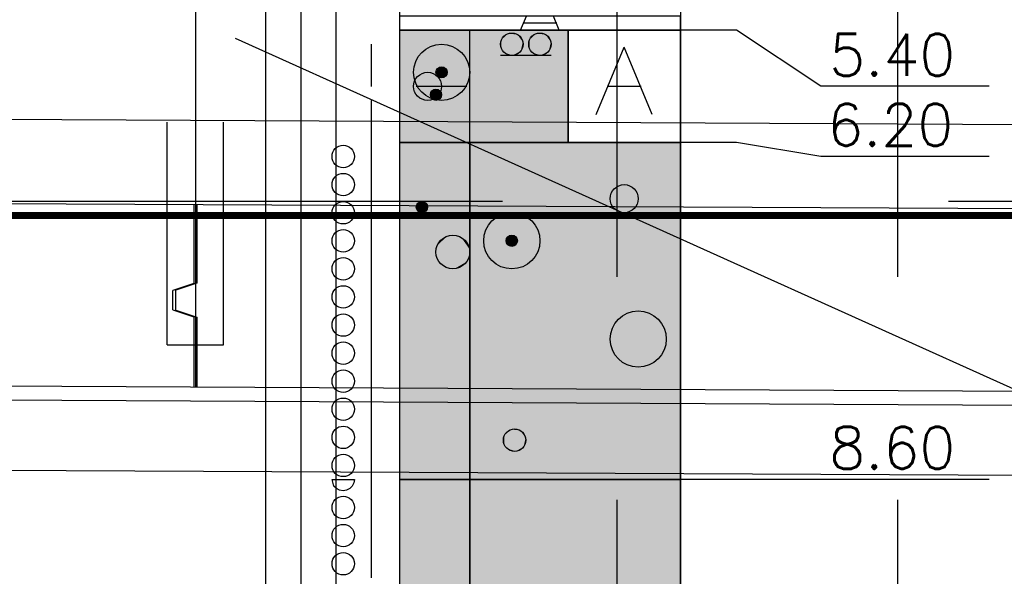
# Model space of a CAD drawing. Header units: metres. Extents: x 3458045 to 3462392, y 5482308 to 5484762.
# Tile 219 of 256: x 3460079.31 to 3460086.32, y 5483997.42 to 5484001.38. Entities that reach past the tile are written whole.
import ezdxf

# ---------------------------------------------------------------- set-up
doc = ezdxf.new("R2010")
doc.units = ezdxf.units.M
for name, pattern in [('AUSGEZOGEN', [2, 1, 1]), ('VERDECKT', [9.525, 6.35, -3.175]), ('VERDECKT2', [4.7625, 3.175, -1.5875])]:
    doc.linetypes.add(name, pattern=pattern)
for name, color, linetype in [('BAUER_BK 2014', 1, 'CONTINUOUS'), ('SP_BAUGRUBE-ANKER', 211, 'AUSGEZOGEN'), ('SP_BAUGRUBE-UWB-Sohle', 1, 'AUSGEZOGEN'), ('SP_BAUGRUBE-VERBAU', 210, 'AUSGEZOGEN'), ('SP_FUGENBÄNDER', 2, 'AUSGEZOGEN'), ('SP_GRADIENTE', 3, 'CONTINUOUS'), ('SP_HW10', 170, 'VERDECKT'), ('SP_Trogwand_L7+8', 2, 'CONTINUOUS'), ('SP_Tunnelsohle_L7+8-Schnitt', 2, 'CONTINUOUS'), ('SP_Tunnelsohle_Sauberkeitsschicht', 1, 'CONTINUOUS'), ('SP_Verbau', 212, 'CONTINUOUS')]:
    doc.layers.add(name, color=color, linetype=linetype)
doc.layers.add('SP_Höhenplan-Beschriftung-Linien', color=2, linetype='CONTINUOUS', lineweight=25)
doc.styles.add('ROMANS', font='ROMANS')
doc.linetypes.add('ZICKZACK', pattern='A,0.00254,-5.08,[131,ltypeshp.shx,S=5.08,R=0,X=-5.08,Y=0],-10.16,[131,ltypeshp.shx,S=5.08,R=180,X=5.08,Y=0],-5.08', length=20.32254)

# ---------------------------------------------------------------- blocks, each defined once
blk = doc.blocks.new('A$C288940E1')
at = {"layer": 'SP_Verbau'}
blk.add_line((0, 0), (-10.4038, -4.6916), dxfattribs=at)

msp = doc.modelspace()

# ---------------------------------------------------------------- linework, layer by layer
at = {"layer": 'BAUER_BK 2014', "color": 7, "linetype": 'Continuous'}
for points in [[(3460082.011, 5484006.7071), (3460082.011, 5483976.7071)], [(3460084.011, 5484006.7071), (3460084.011, 5483976.7071)], [(3460084.011, 5484001.3071), (3460084.011, 5484001.4071), (3460082.011, 5484001.4071), (3460082.011, 5484001.3071), (3460084.011, 5484001.3071)], [(3460084.011, 5484001.3071), (3460084.011, 5484001.4071), (3460082.011, 5484001.4071), (3460082.011, 5484001.3071), (3460084.011, 5484001.3071)], [(3460082.873, 5484001.3071), (3460082.915, 5484001.4071)], [(3460083.149, 5484001.3071), (3460083.107, 5484001.4071)], [(3460083.131, 5484001.3571), (3460082.891, 5484001.3571)], [(3460083.211, 5484000.5071), (3460083.211, 5484001.3071), (3460082.011, 5484001.3071), (3460082.011, 5484000.5071), (3460083.211, 5484000.5071)], [(3460082.011, 5484001.3071), (3460084.011, 5484001.3071)], [(3460084.011, 5484000.5071), (3460084.011, 5484001.3071), (3460083.211, 5484001.3071), (3460083.211, 5484000.5071), (3460084.011, 5484000.5071)], [(3460086.2097, 5484000.9079), (3460085.011, 5484000.9079), (3460084.411, 5484001.3071), (3460084.011, 5484001.3071)], [(3460081.811, 5484000.9071), (3460081.811, 5484001.2071)], [(3460083.091, 5484001.1271), (3460082.731, 5484001.1271)], [(3460083.411, 5484000.7071), (3460083.611, 5484001.1871)], [(3460083.811, 5484000.7071), (3460083.611, 5484001.1871)], [(3460082.491, 5484000.9071), (3460082.131, 5484000.9071)], [(3460083.731, 5484000.9071), (3460083.491, 5484000.9071)], [(3460081.811, 5484000.5071), (3460081.811, 5484000.8071)], [(3460081.811, 5484000.1071), (3460081.811, 5484000.5071)], [(3460084.011, 5483998.1071), (3460084.011, 5484000.5071), (3460082.011, 5484000.5071), (3460082.011, 5483998.1071), (3460084.011, 5483998.1071)], [(3460082.011, 5484000.5071), (3460084.011, 5484000.5071)], [(3460086.2097, 5484000.4087), (3460085.011, 5484000.4087), (3460084.411, 5484000.5071), (3460084.011, 5484000.5071)], [(3460081.811, 5483999.7071), (3460081.811, 5484000.1071)], [(3460081.811, 5483999.3071), (3460081.811, 5483999.7071)], [(3460081.811, 5483998.9071), (3460081.811, 5483999.3071)], [(3460081.811, 5483998.5071), (3460081.811, 5483998.9071)], [(3460081.811, 5483998.1071), (3460081.811, 5483998.5071)], [(3460081.531, 5483998.1071), (3460081.531, 5483998.1071), (3460081.691, 5483998.1071), (3460081.691, 5483998.1071), (3460081.687, 5483998.0823), (3460081.675, 5483998.0601), (3460081.657, 5483998.0423), (3460081.635, 5483998.0311), (3460081.611, 5483998.0271), (3460081.585, 5483998.0311), (3460081.563, 5483998.0423), (3460081.545, 5483998.0601), (3460081.531, 5483998.1071)], [(3460081.811, 5483997.8071), (3460081.811, 5483998.1071)], [(3460084.011, 5483995.4071), (3460084.011, 5483998.1071), (3460082.011, 5483998.1071), (3460082.011, 5483995.4071), (3460084.011, 5483995.4071)], [(3460082.011, 5483998.1071), (3460084.011, 5483998.1071)], [(3460086.2097, 5483998.1071), (3460085.011, 5483998.1071), (3460084.411, 5483998.1071), (3460084.011, 5483998.1071)], [(3460081.811, 5483997.4071), (3460081.811, 5483997.8071)]]:
    msp.add_lwpolyline(points, dxfattribs=at)
at = {"layer": 'BAUER_BK 2014', "color": 62, "linetype": 'Continuous'}
msp.add_lwpolyline([(3460083.211, 5484000.5071), (3460083.211, 5484001.3071), (3460082.011, 5484001.3071), (3460082.011, 5484000.5071), (3460083.211, 5484000.5071)], dxfattribs=at)
at = {"layer": 'BAUER_BK 2014', "color": 206, "linetype": 'Continuous'}
msp.add_lwpolyline([(3460082.511, 5484000.5071), (3460082.511, 5484001.3071), (3460082.011, 5484001.3071), (3460082.011, 5484000.5071), (3460082.511, 5484000.5071)], dxfattribs=at)
at = {"layer": 'BAUER_BK 2014', "color": 30, "linetype": 'Continuous'}
for points in [[(3460082.511, 5483998.1071), (3460082.511, 5484000.5071), (3460082.011, 5484000.5071), (3460082.011, 5483998.1071), (3460082.511, 5483998.1071)], [(3460084.011, 5483995.4071), (3460084.011, 5483998.1071), (3460082.511, 5483998.1071), (3460082.511, 5483995.4071), (3460084.011, 5483995.4071)]]:
    msp.add_lwpolyline(points, dxfattribs=at)
at = {"layer": 'BAUER_BK 2014', "color": 50, "linetype": 'Continuous'}
for points in [[(3460084.011, 5483998.1071), (3460084.011, 5484000.5071), (3460082.511, 5484000.5071), (3460082.511, 5483998.1071), (3460084.011, 5483998.1071)], [(3460082.511, 5483995.4071), (3460082.511, 5483998.1071), (3460082.011, 5483998.1071), (3460082.011, 5483995.4071), (3460082.511, 5483995.4071)]]:
    msp.add_lwpolyline(points, dxfattribs=at)
at = {"layer": 'BAUER_BK 2014', "color": 7, "linetype": 'Continuous'}
for centre, radius in [((3460082.811, 5484001.2071), 0.08), ((3460083.011, 5484001.2071), 0.08), ((3460082.311, 5484001.0071), 0.2), ((3460082.311, 5484001.0071), 0.2), ((3460082.211, 5484000.9071), 0.1), ((3460082.311, 5484001.0071), 0.04), ((3460082.271, 5484000.8471), 0.04), ((3460081.611, 5484000.4071), 0.08), ((3460081.611, 5484000.2071), 0.08), ((3460083.611, 5484000.1071), 0.1), ((3460081.611, 5484000.0071), 0.08), ((3460082.171, 5484000.0471), 0.04), ((3460082.811, 5483999.8071), 0.2), ((3460081.611, 5483999.8071), 0.08), ((3460082.391, 5483999.7271), 0.12), ((3460082.811, 5483999.8071), 0.04), ((3460081.611, 5483999.6071), 0.08), ((3460081.611, 5483999.4071), 0.08), ((3460083.711, 5483999.1071), 0.2), ((3460081.611, 5483999.2071), 0.08), ((3460081.611, 5483999.0071), 0.08), ((3460081.611, 5483998.8071), 0.08), ((3460081.611, 5483998.6071), 0.08), ((3460081.611, 5483998.4071), 0.08), ((3460082.831, 5483998.3871), 0.08), ((3460081.611, 5483998.2071), 0.08), ((3460081.611, 5483997.9071), 0.08), ((3460081.611, 5483997.7071), 0.08), ((3460081.611, 5483997.5071), 0.08)]:
    msp.add_circle(centre, radius, dxfattribs=at)
at = {"layer": 'BAUER_BK 2014', "color": 62, "linetype": 'Continuous'}
msp.add_solid([(3460083.211, 5484000.5071), (3460083.211, 5484001.3071), (3460082.011, 5484000.5071), (3460082.011, 5484001.3071)], dxfattribs=at)
at = {"layer": 'BAUER_BK 2014', "color": 206, "linetype": 'Continuous'}
msp.add_solid([(3460082.511, 5484000.5071), (3460082.511, 5484001.3071), (3460082.011, 5484000.5071), (3460082.011, 5484001.3071)], dxfattribs=at)
at = {"layer": 'BAUER_BK 2014', "color": 7, "linetype": 'Continuous'}
for points in [[(3460082.737, 5484001.2397), (3460082.757, 5484001.2665), (3460082.785, 5484001.2831)], [(3460082.737, 5484001.2397), (3460082.785, 5484001.2831), (3460082.851, 5484001.2763)], [(3460082.757, 5484001.1477), (3460082.737, 5484001.2397), (3460082.851, 5484001.2763)], [(3460082.737, 5484001.2397), (3460082.745, 5484001.2541), (3460082.757, 5484001.2665)], [(3460082.757, 5484001.2665), (3460082.771, 5484001.2763), (3460082.785, 5484001.2831)], [(3460082.851, 5484001.2763), (3460082.875, 5484001.1601), (3460082.757, 5484001.1477)], [(3460082.785, 5484001.2831), (3460082.803, 5484001.2867), (3460082.819, 5484001.2867)], [(3460082.785, 5484001.2831), (3460082.819, 5484001.2867), (3460082.851, 5484001.2763)], [(3460082.819, 5484001.2867), (3460082.835, 5484001.2831), (3460082.851, 5484001.2763)], [(3460082.851, 5484001.2763), (3460082.865, 5484001.2665), (3460082.875, 5484001.2541)], [(3460082.851, 5484001.2763), (3460082.875, 5484001.2541), (3460082.889, 5484001.2237)], [(3460082.851, 5484001.2763), (3460082.889, 5484001.2237), (3460082.875, 5484001.1601)], [(3460082.937, 5484001.2397), (3460082.957, 5484001.2665), (3460082.985, 5484001.2831)], [(3460082.937, 5484001.2397), (3460082.985, 5484001.2831), (3460083.051, 5484001.2763)], [(3460082.957, 5484001.1477), (3460082.937, 5484001.2397), (3460083.051, 5484001.2763)], [(3460082.937, 5484001.2397), (3460082.945, 5484001.2541), (3460082.957, 5484001.2665)], [(3460082.957, 5484001.2665), (3460082.971, 5484001.2763), (3460082.985, 5484001.2831)], [(3460083.051, 5484001.2763), (3460083.075, 5484001.1601), (3460082.957, 5484001.1477)], [(3460082.985, 5484001.2831), (3460083.003, 5484001.2867), (3460083.019, 5484001.2867)], [(3460082.985, 5484001.2831), (3460083.019, 5484001.2867), (3460083.051, 5484001.2763)], [(3460083.019, 5484001.2867), (3460083.035, 5484001.2831), (3460083.051, 5484001.2763)], [(3460083.051, 5484001.2763), (3460083.065, 5484001.2665), (3460083.075, 5484001.2541)], [(3460083.051, 5484001.2763), (3460083.075, 5484001.2541), (3460083.089, 5484001.2237)], [(3460083.051, 5484001.2763), (3460083.089, 5484001.2237), (3460083.075, 5484001.1601)], [(3460082.731, 5484001.2071), (3460082.733, 5484001.2237), (3460082.737, 5484001.2397)], [(3460082.737, 5484001.1745), (3460082.731, 5484001.2071), (3460082.737, 5484001.2397)], [(3460082.757, 5484001.1477), (3460082.737, 5484001.1745), (3460082.737, 5484001.2397)], [(3460082.875, 5484001.2541), (3460082.883, 5484001.2397), (3460082.889, 5484001.2237)], [(3460082.889, 5484001.2237), (3460082.889, 5484001.1905), (3460082.875, 5484001.1601)], [(3460082.889, 5484001.2237), (3460082.891, 5484001.2071), (3460082.889, 5484001.1905)], [(3460082.931, 5484001.2071), (3460082.933, 5484001.2237), (3460082.937, 5484001.2397)], [(3460082.937, 5484001.1745), (3460082.931, 5484001.2071), (3460082.937, 5484001.2397)], [(3460082.957, 5484001.1477), (3460082.937, 5484001.1745), (3460082.937, 5484001.2397)], [(3460083.075, 5484001.2541), (3460083.083, 5484001.2397), (3460083.089, 5484001.2237)], [(3460083.089, 5484001.2237), (3460083.089, 5484001.1905), (3460083.075, 5484001.1601)], [(3460083.089, 5484001.2237), (3460083.091, 5484001.2071), (3460083.089, 5484001.1905)], [(3460082.757, 5484001.1477), (3460082.745, 5484001.1601), (3460082.737, 5484001.1745)], [(3460082.875, 5484001.1601), (3460082.819, 5484001.1275), (3460082.757, 5484001.1477)], [(3460082.785, 5484001.1311), (3460082.771, 5484001.1379), (3460082.757, 5484001.1477)], [(3460082.819, 5484001.1275), (3460082.785, 5484001.1311), (3460082.757, 5484001.1477)], [(3460082.819, 5484001.1275), (3460082.803, 5484001.1275), (3460082.785, 5484001.1311)], [(3460082.875, 5484001.1601), (3460082.851, 5484001.1379), (3460082.819, 5484001.1275)], [(3460082.851, 5484001.1379), (3460082.835, 5484001.1311), (3460082.819, 5484001.1275)], [(3460082.875, 5484001.1601), (3460082.865, 5484001.1477), (3460082.851, 5484001.1379)], [(3460082.889, 5484001.1905), (3460082.883, 5484001.1745), (3460082.875, 5484001.1601)], [(3460082.957, 5484001.1477), (3460082.945, 5484001.1601), (3460082.937, 5484001.1745)], [(3460083.075, 5484001.1601), (3460083.019, 5484001.1275), (3460082.957, 5484001.1477)], [(3460082.985, 5484001.1311), (3460082.971, 5484001.1379), (3460082.957, 5484001.1477)], [(3460083.019, 5484001.1275), (3460082.985, 5484001.1311), (3460082.957, 5484001.1477)], [(3460083.019, 5484001.1275), (3460083.003, 5484001.1275), (3460082.985, 5484001.1311)], [(3460083.075, 5484001.1601), (3460083.051, 5484001.1379), (3460083.019, 5484001.1275)], [(3460083.051, 5484001.1379), (3460083.035, 5484001.1311), (3460083.019, 5484001.1275)], [(3460083.075, 5484001.1601), (3460083.065, 5484001.1477), (3460083.051, 5484001.1379)], [(3460083.089, 5484001.1905), (3460083.083, 5484001.1745), (3460083.075, 5484001.1601)], [(3460082.271, 5484001.0071), (3460082.271, 5484001.0155), (3460082.273, 5484001.0233)], [(3460082.273, 5484000.9909), (3460082.271, 5484001.0071), (3460082.273, 5484001.0233)], [(3460082.273, 5484001.0233), (3460082.283, 5484001.0369), (3460082.299, 5484001.0451)], [(3460082.273, 5484001.0233), (3460082.299, 5484001.0451), (3460082.331, 5484001.0417)], [(3460082.283, 5484000.9773), (3460082.273, 5484001.0233), (3460082.331, 5484001.0417)], [(3460082.273, 5484001.0233), (3460082.279, 5484001.0307), (3460082.283, 5484001.0369)], [(3460082.283, 5484000.9773), (3460082.273, 5484000.9909), (3460082.273, 5484001.0233)], [(3460082.283, 5484000.9773), (3460082.279, 5484000.9835), (3460082.273, 5484000.9909)], [(3460082.283, 5484001.0369), (3460082.291, 5484001.0417), (3460082.299, 5484001.0451)], [(3460082.331, 5484001.0417), (3460082.343, 5484000.9835), (3460082.283, 5484000.9773)], [(3460082.299, 5484001.0451), (3460082.307, 5484001.0469), (3460082.315, 5484001.0469)], [(3460082.299, 5484001.0451), (3460082.315, 5484001.0469), (3460082.331, 5484001.0417)], [(3460082.315, 5484001.0469), (3460082.323, 5484001.0451), (3460082.331, 5484001.0417)], [(3460082.331, 5484001.0417), (3460082.337, 5484001.0369), (3460082.343, 5484001.0307)], [(3460082.331, 5484001.0417), (3460082.343, 5484001.0307), (3460082.349, 5484001.0155)], [(3460082.331, 5484001.0417), (3460082.349, 5484001.0155), (3460082.343, 5484000.9835)], [(3460082.343, 5484001.0307), (3460082.347, 5484001.0233), (3460082.349, 5484001.0155)], [(3460082.349, 5484001.0155), (3460082.349, 5484000.9987), (3460082.343, 5484000.9835)], [(3460082.349, 5484000.9987), (3460082.347, 5484000.9909), (3460082.343, 5484000.9835)], [(3460082.349, 5484001.0155), (3460082.351, 5484001.0071), (3460082.349, 5484000.9987)], [(3460082.343, 5484000.9835), (3460082.315, 5484000.9673), (3460082.283, 5484000.9773)], [(3460082.299, 5484000.9691), (3460082.291, 5484000.9725), (3460082.283, 5484000.9773)], [(3460082.315, 5484000.9673), (3460082.299, 5484000.9691), (3460082.283, 5484000.9773)], [(3460082.315, 5484000.9673), (3460082.307, 5484000.9673), (3460082.299, 5484000.9691)], [(3460082.343, 5484000.9835), (3460082.331, 5484000.9725), (3460082.315, 5484000.9673)], [(3460082.331, 5484000.9725), (3460082.323, 5484000.9691), (3460082.315, 5484000.9673)], [(3460082.343, 5484000.9835), (3460082.337, 5484000.9773), (3460082.331, 5484000.9725)], [(3460082.231, 5484000.8471), (3460082.231, 5484000.8555), (3460082.233, 5484000.8633)], [(3460082.233, 5484000.8309), (3460082.231, 5484000.8471), (3460082.233, 5484000.8633)], [(3460082.233, 5484000.8633), (3460082.243, 5484000.8769), (3460082.259, 5484000.8851)], [(3460082.233, 5484000.8633), (3460082.259, 5484000.8851), (3460082.291, 5484000.8817)], [(3460082.243, 5484000.8173), (3460082.233, 5484000.8633), (3460082.291, 5484000.8817)], [(3460082.233, 5484000.8633), (3460082.239, 5484000.8707), (3460082.243, 5484000.8769)], [(3460082.243, 5484000.8173), (3460082.233, 5484000.8309), (3460082.233, 5484000.8633)], [(3460082.243, 5484000.8769), (3460082.251, 5484000.8817), (3460082.259, 5484000.8851)], [(3460082.291, 5484000.8817), (3460082.303, 5484000.8235), (3460082.243, 5484000.8173)], [(3460082.259, 5484000.8851), (3460082.267, 5484000.8869), (3460082.275, 5484000.8869)], [(3460082.259, 5484000.8851), (3460082.275, 5484000.8869), (3460082.291, 5484000.8817)], [(3460082.275, 5484000.8869), (3460082.283, 5484000.8851), (3460082.291, 5484000.8817)], [(3460082.291, 5484000.8817), (3460082.297, 5484000.8769), (3460082.303, 5484000.8707)], [(3460082.291, 5484000.8817), (3460082.303, 5484000.8707), (3460082.309, 5484000.8555)], [(3460082.291, 5484000.8817), (3460082.309, 5484000.8555), (3460082.303, 5484000.8235)], [(3460082.303, 5484000.8707), (3460082.307, 5484000.8633), (3460082.309, 5484000.8555)], [(3460082.309, 5484000.8555), (3460082.309, 5484000.8387), (3460082.303, 5484000.8235)], [(3460082.309, 5484000.8555), (3460082.311, 5484000.8471), (3460082.309, 5484000.8387)], [(3460082.243, 5484000.8173), (3460082.239, 5484000.8235), (3460082.233, 5484000.8309)], [(3460082.303, 5484000.8235), (3460082.275, 5484000.8073), (3460082.243, 5484000.8173)], [(3460082.259, 5484000.8091), (3460082.251, 5484000.8125), (3460082.243, 5484000.8173)], [(3460082.275, 5484000.8073), (3460082.259, 5484000.8091), (3460082.243, 5484000.8173)], [(3460082.275, 5484000.8073), (3460082.267, 5484000.8073), (3460082.259, 5484000.8091)], [(3460082.303, 5484000.8235), (3460082.291, 5484000.8125), (3460082.275, 5484000.8073)], [(3460082.291, 5484000.8125), (3460082.283, 5484000.8091), (3460082.275, 5484000.8073)], [(3460082.303, 5484000.8235), (3460082.297, 5484000.8173), (3460082.291, 5484000.8125)], [(3460082.309, 5484000.8387), (3460082.307, 5484000.8309), (3460082.303, 5484000.8235)], [(3460082.133, 5484000.0633), (3460082.143, 5484000.0769), (3460082.159, 5484000.0851)], [(3460082.133, 5484000.0633), (3460082.159, 5484000.0851), (3460082.191, 5484000.0817)], [(3460082.143, 5484000.0173), (3460082.133, 5484000.0633), (3460082.191, 5484000.0817)], [(3460082.133, 5484000.0633), (3460082.139, 5484000.0707), (3460082.143, 5484000.0769)], [(3460082.143, 5484000.0769), (3460082.151, 5484000.0817), (3460082.159, 5484000.0851)], [(3460082.191, 5484000.0817), (3460082.203, 5484000.0235), (3460082.143, 5484000.0173)], [(3460082.159, 5484000.0851), (3460082.167, 5484000.0869), (3460082.175, 5484000.0869)], [(3460082.159, 5484000.0851), (3460082.175, 5484000.0869), (3460082.191, 5484000.0817)], [(3460082.175, 5484000.0869), (3460082.183, 5484000.0851), (3460082.191, 5484000.0817)], [(3460082.191, 5484000.0817), (3460082.197, 5484000.0769), (3460082.203, 5484000.0707)], [(3460082.191, 5484000.0817), (3460082.203, 5484000.0707), (3460082.209, 5484000.0555)], [(3460082.191, 5484000.0817), (3460082.209, 5484000.0555), (3460082.203, 5484000.0235)], [(3460082.131, 5484000.0471), (3460082.131, 5484000.0555), (3460082.133, 5484000.0633)], [(3460082.133, 5484000.0309), (3460082.131, 5484000.0471), (3460082.133, 5484000.0633)], [(3460082.143, 5484000.0173), (3460082.133, 5484000.0309), (3460082.133, 5484000.0633)], [(3460082.143, 5484000.0173), (3460082.139, 5484000.0235), (3460082.133, 5484000.0309)], [(3460082.203, 5484000.0235), (3460082.175, 5484000.0073), (3460082.143, 5484000.0173)], [(3460082.159, 5484000.0091), (3460082.151, 5484000.0125), (3460082.143, 5484000.0173)], [(3460082.175, 5484000.0073), (3460082.159, 5484000.0091), (3460082.143, 5484000.0173)], [(3460082.175, 5484000.0073), (3460082.167, 5484000.0073), (3460082.159, 5484000.0091)], [(3460082.203, 5484000.0235), (3460082.191, 5484000.0125), (3460082.175, 5484000.0073)], [(3460082.191, 5484000.0125), (3460082.183, 5484000.0091), (3460082.175, 5484000.0073)], [(3460082.203, 5484000.0235), (3460082.197, 5484000.0173), (3460082.191, 5484000.0125)], [(3460082.203, 5484000.0707), (3460082.207, 5484000.0633), (3460082.209, 5484000.0555)], [(3460082.209, 5484000.0555), (3460082.209, 5484000.0387), (3460082.203, 5484000.0235)], [(3460082.209, 5484000.0387), (3460082.207, 5484000.0309), (3460082.203, 5484000.0235)], [(3460082.209, 5484000.0555), (3460082.211, 5484000.0471), (3460082.209, 5484000.0387)], [(3460082.281, 5483999.7759), (3460082.311, 5483999.8163), (3460082.353, 5483999.8413)], [(3460082.281, 5483999.7759), (3460082.353, 5483999.8413), (3460082.451, 5483999.8311)], [(3460082.311, 5483999.6379), (3460082.281, 5483999.7759), (3460082.451, 5483999.8311)], [(3460082.281, 5483999.7759), (3460082.293, 5483999.7977), (3460082.311, 5483999.8163)], [(3460082.311, 5483999.8163), (3460082.331, 5483999.8311), (3460082.353, 5483999.8413)], [(3460082.451, 5483999.8311), (3460082.487, 5483999.6565), (3460082.311, 5483999.6379)], [(3460082.353, 5483999.8413), (3460082.377, 5483999.8465), (3460082.403, 5483999.8465)], [(3460082.353, 5483999.8413), (3460082.403, 5483999.8465), (3460082.451, 5483999.8311)], [(3460082.403, 5483999.8465), (3460082.427, 5483999.8413), (3460082.451, 5483999.8311)], [(3460082.451, 5483999.8311), (3460082.471, 5483999.8163), (3460082.487, 5483999.7977)], [(3460082.451, 5483999.8311), (3460082.487, 5483999.7977), (3460082.507, 5483999.7521)], [(3460082.451, 5483999.8311), (3460082.507, 5483999.7521), (3460082.487, 5483999.6565)], [(3460082.487, 5483999.7977), (3460082.501, 5483999.7759), (3460082.507, 5483999.7521)], [(3460082.771, 5483999.8071), (3460082.771, 5483999.8155), (3460082.773, 5483999.8233)], [(3460082.773, 5483999.7909), (3460082.771, 5483999.8071), (3460082.773, 5483999.8233)], [(3460082.773, 5483999.8233), (3460082.783, 5483999.8369), (3460082.799, 5483999.8451)], [(3460082.773, 5483999.8233), (3460082.799, 5483999.8451), (3460082.831, 5483999.8417)], [(3460082.783, 5483999.7773), (3460082.773, 5483999.8233), (3460082.831, 5483999.8417)], [(3460082.773, 5483999.8233), (3460082.779, 5483999.8307), (3460082.783, 5483999.8369)], [(3460082.783, 5483999.7773), (3460082.773, 5483999.7909), (3460082.773, 5483999.8233)], [(3460082.783, 5483999.8369), (3460082.791, 5483999.8417), (3460082.799, 5483999.8451)], [(3460082.831, 5483999.8417), (3460082.843, 5483999.7835), (3460082.783, 5483999.7773)], [(3460082.799, 5483999.8451), (3460082.807, 5483999.8469), (3460082.815, 5483999.8469)], [(3460082.799, 5483999.8451), (3460082.815, 5483999.8469), (3460082.831, 5483999.8417)], [(3460082.815, 5483999.8469), (3460082.823, 5483999.8451), (3460082.831, 5483999.8417)], [(3460082.831, 5483999.8417), (3460082.837, 5483999.8369), (3460082.843, 5483999.8307)], [(3460082.831, 5483999.8417), (3460082.843, 5483999.8307), (3460082.849, 5483999.8155)], [(3460082.831, 5483999.8417), (3460082.849, 5483999.8155), (3460082.843, 5483999.7835)], [(3460082.843, 5483999.8307), (3460082.847, 5483999.8233), (3460082.849, 5483999.8155)], [(3460082.849, 5483999.8155), (3460082.849, 5483999.7987), (3460082.843, 5483999.7835)], [(3460082.849, 5483999.7987), (3460082.847, 5483999.7909), (3460082.843, 5483999.7835)], [(3460082.849, 5483999.8155), (3460082.851, 5483999.8071), (3460082.849, 5483999.7987)], [(3460082.271, 5483999.7271), (3460082.273, 5483999.7521), (3460082.281, 5483999.7759)], [(3460082.281, 5483999.6783), (3460082.271, 5483999.7271), (3460082.281, 5483999.7759)], [(3460082.311, 5483999.6379), (3460082.281, 5483999.6783), (3460082.281, 5483999.7759)], [(3460082.507, 5483999.7521), (3460082.507, 5483999.7021), (3460082.487, 5483999.6565)], [(3460082.507, 5483999.7521), (3460082.511, 5483999.7271), (3460082.507, 5483999.7021)], [(3460082.783, 5483999.7773), (3460082.779, 5483999.7835), (3460082.773, 5483999.7909)], [(3460082.843, 5483999.7835), (3460082.815, 5483999.7673), (3460082.783, 5483999.7773)], [(3460082.799, 5483999.7691), (3460082.791, 5483999.7725), (3460082.783, 5483999.7773)], [(3460082.815, 5483999.7673), (3460082.799, 5483999.7691), (3460082.783, 5483999.7773)], [(3460082.815, 5483999.7673), (3460082.807, 5483999.7673), (3460082.799, 5483999.7691)], [(3460082.843, 5483999.7835), (3460082.831, 5483999.7725), (3460082.815, 5483999.7673)], [(3460082.831, 5483999.7725), (3460082.823, 5483999.7691), (3460082.815, 5483999.7673)], [(3460082.843, 5483999.7835), (3460082.837, 5483999.7773), (3460082.831, 5483999.7725)], [(3460082.311, 5483999.6379), (3460082.293, 5483999.6565), (3460082.281, 5483999.6783)], [(3460082.487, 5483999.6565), (3460082.403, 5483999.6077), (3460082.311, 5483999.6379)], [(3460082.487, 5483999.6565), (3460082.451, 5483999.6231), (3460082.403, 5483999.6077)], [(3460082.487, 5483999.6565), (3460082.471, 5483999.6379), (3460082.451, 5483999.6231)], [(3460082.507, 5483999.7021), (3460082.501, 5483999.6783), (3460082.487, 5483999.6565)], [(3460082.353, 5483999.6129), (3460082.331, 5483999.6231), (3460082.311, 5483999.6379)], [(3460082.403, 5483999.6077), (3460082.353, 5483999.6129), (3460082.311, 5483999.6379)], [(3460082.403, 5483999.6077), (3460082.377, 5483999.6077), (3460082.353, 5483999.6129)], [(3460082.451, 5483999.6231), (3460082.427, 5483999.6129), (3460082.403, 5483999.6077)], [(3460082.757, 5483998.4197), (3460082.777, 5483998.4465), (3460082.805, 5483998.4631)], [(3460082.757, 5483998.4197), (3460082.805, 5483998.4631), (3460082.871, 5483998.4563)], [(3460082.777, 5483998.4465), (3460082.791, 5483998.4563), (3460082.805, 5483998.4631)], [(3460082.805, 5483998.4631), (3460082.823, 5483998.4667), (3460082.839, 5483998.4667)], [(3460082.805, 5483998.4631), (3460082.839, 5483998.4667), (3460082.871, 5483998.4563)], [(3460082.839, 5483998.4667), (3460082.855, 5483998.4631), (3460082.871, 5483998.4563)], [(3460082.751, 5483998.3871), (3460082.753, 5483998.4037), (3460082.757, 5483998.4197)], [(3460082.757, 5483998.3545), (3460082.751, 5483998.3871), (3460082.757, 5483998.4197)], [(3460082.777, 5483998.3277), (3460082.757, 5483998.4197), (3460082.871, 5483998.4563)], [(3460082.757, 5483998.4197), (3460082.765, 5483998.4341), (3460082.777, 5483998.4465)], [(3460082.777, 5483998.3277), (3460082.757, 5483998.3545), (3460082.757, 5483998.4197)], [(3460082.871, 5483998.4563), (3460082.895, 5483998.3401), (3460082.777, 5483998.3277)], [(3460082.871, 5483998.4563), (3460082.885, 5483998.4465), (3460082.895, 5483998.4341)], [(3460082.871, 5483998.4563), (3460082.895, 5483998.4341), (3460082.909, 5483998.4037)], [(3460082.871, 5483998.4563), (3460082.909, 5483998.4037), (3460082.895, 5483998.3401)], [(3460082.895, 5483998.4341), (3460082.903, 5483998.4197), (3460082.909, 5483998.4037)], [(3460082.909, 5483998.4037), (3460082.909, 5483998.3705), (3460082.895, 5483998.3401)], [(3460082.909, 5483998.4037), (3460082.911, 5483998.3871), (3460082.909, 5483998.3705)], [(3460082.777, 5483998.3277), (3460082.765, 5483998.3401), (3460082.757, 5483998.3545)], [(3460082.895, 5483998.3401), (3460082.839, 5483998.3075), (3460082.777, 5483998.3277)], [(3460082.805, 5483998.3111), (3460082.791, 5483998.3179), (3460082.777, 5483998.3277)], [(3460082.839, 5483998.3075), (3460082.805, 5483998.3111), (3460082.777, 5483998.3277)], [(3460082.895, 5483998.3401), (3460082.871, 5483998.3179), (3460082.839, 5483998.3075)], [(3460082.895, 5483998.3401), (3460082.885, 5483998.3277), (3460082.871, 5483998.3179)], [(3460082.909, 5483998.3705), (3460082.903, 5483998.3545), (3460082.895, 5483998.3401)], [(3460082.839, 5483998.3075), (3460082.823, 5483998.3075), (3460082.805, 5483998.3111)], [(3460082.871, 5483998.3179), (3460082.855, 5483998.3111), (3460082.839, 5483998.3075)]]:
    msp.add_solid(points, dxfattribs=at)
at = {"layer": 'BAUER_BK 2014', "color": 30, "linetype": 'Continuous'}
for points in [[(3460082.511, 5483998.1071), (3460082.511, 5484000.5071), (3460082.011, 5483998.1071), (3460082.011, 5484000.5071)], [(3460084.011, 5483995.4071), (3460084.011, 5483998.1071), (3460082.511, 5483995.4071), (3460082.511, 5483998.1071)]]:
    msp.add_solid(points, dxfattribs=at)
at = {"layer": 'BAUER_BK 2014', "color": 50, "linetype": 'Continuous'}
for points in [[(3460084.011, 5483998.1071), (3460084.011, 5484000.5071), (3460082.511, 5483998.1071), (3460082.511, 5484000.5071)], [(3460082.511, 5483995.4071), (3460082.511, 5483998.1071), (3460082.011, 5483995.4071), (3460082.011, 5483998.1071)]]:
    msp.add_solid(points, dxfattribs=at)
at = {"layer": 'SP_BAUGRUBE-UWB-Sohle'}
msp.add_lwpolyline([(3460024.5744, 5483998.4468), (3460120.4579, 5483997.9661, 0.014054), (3460230.5579, 5484000.5071)], format="xyb", dxfattribs=at)
at = {"layer": 'SP_BAUGRUBE-VERBAU'}
for p, q in [((3460081.0579, 5484007.4873), (3460081.0579, 5483990.4135)), ((3460081.5579, 5484007.4873), (3460081.5579, 5483990.411))]:
    msp.add_line(p, q, dxfattribs=at)
at = {"layer": 'SP_BAUGRUBE-VERBAU', "linetype": 'ZICKZACK', "ltscale": 0.2}
msp.add_line((3460081.3079, 5484007.4873), (3460081.3079, 5483990.4123), dxfattribs=at)
at = {"layer": 'SP_BAUGRUBE-VERBAU', "linetype": 'VERDECKT2'}
for p, q in [((3460083.5579, 5484007.4873), (3460083.5579, 5483992.901)), ((3460085.5579, 5484007.4873), (3460085.5579, 5483992.891))]:
    msp.add_line(p, q, dxfattribs=at)
at = {"layer": 'SP_FUGENBÄNDER', "color": 1, "linetype": 'VERDECKT2', "ltscale": 0.5}
for p, q in [((3460080.3579, 5483999.065), (3460080.3579, 5484005.7662)), ((3460080.7579, 5483999.065), (3460080.7579, 5484005.7663))]:
    msp.add_line(p, q, dxfattribs=at)
at = {"layer": 'SP_FUGENBÄNDER'}
msp.add_lwpolyline([(3460080.3579, 5483999.0661), (3460080.7579, 5483999.0662)], dxfattribs=at)
at = {"layer": 'SP_GRADIENTE'}
msp.add_lwpolyline([(3460003.0579, 5484001.0547), (3460120.4704, 5484000.4661, 0.014971), (3460237.5964, 5484003.3841), (3460290.2914, 5484006.2738, -0.006233), (3460339.7757, 5484008.3712), (3460355.6575, 5484008.8465, -0.009984), (3460395.4997, 5484009.2435), (3460406.594, 5484009.1325, -0.00508)], format="xyb", dxfattribs=at)
at = {"layer": 'SP_HW10', "lineweight": 30, "const_width": 0.05}
msp.add_lwpolyline([(3459990.95, 5483999.9867), (3460406.594, 5483999.9867)], dxfattribs=at)
at = {"layer": 'SP_Höhenplan-Beschriftung-Linien', "color": 251, "linetype": 'VERDECKT'}
msp.add_line((3460406.594, 5484000.0871), (3459994.581, 5484000.0871), dxfattribs=at)
at = {"layer": 'SP_Trogwand_L7+8', "color": 2}
msp.add_line((3460080.5579, 5484005.0162), (3460080.5579, 5484000.0662), dxfattribs=at)
at = {"layer": 'SP_Tunnelsohle_L7+8-Schnitt', "color": 1}
for p, q in [((3460080.5479, 5484000.0662), (3460080.5479, 5483999.5028)), ((3460080.5679, 5484000.0661), (3460080.5679, 5483999.5062)), ((3460080.5479, 5483999.5028), (3460080.3979, 5483999.4528)), ((3460080.3979, 5483999.3162), (3460080.3979, 5483999.4528)), ((3460080.5679, 5483999.5062), (3460080.4179, 5483999.4562)), ((3460080.4179, 5483999.3128), (3460080.4179, 5483999.4562)), ((3460080.3979, 5483999.3162), (3460080.5479, 5483999.2662)), ((3460080.4179, 5483999.3128), (3460080.5679, 5483999.2628)), ((3460080.5479, 5483999.2662), (3460080.5479, 5483998.7662)), ((3460080.5679, 5483999.2628), (3460080.5679, 5483998.7662))]:
    msp.add_line(p, q, dxfattribs=at)
at = {"layer": 'SP_Tunnelsohle_L7+8-Schnitt'}
msp.add_line((3460080.5579, 5484000.0662), (3460080.5579, 5483998.7661), dxfattribs=at)
for points in [[(3460022.8279, 5484000.3556), (3460120.4674, 5483999.8661, 0.014971), (3460237.6293, 5484002.785), (3460290.3243, 5484005.6747, -0.00255), (3460310.5579, 5484006.6817)], [(3460024.6769, 5483999.0463), (3460120.4609, 5483998.5661, 0.007671), (3460180.5579, 5483999.1857)]]:
    msp.add_lwpolyline(points, format="xyb", dxfattribs=at)
at = {"layer": 'SP_Tunnelsohle_Sauberkeitsschicht'}
msp.add_lwpolyline([(3460024.5769, 5483998.9468), (3460120.4604, 5483998.4661, 0.014971), (3460237.7061, 5484001.3871), (3460290.4009, 5484004.2768, -0.002542), (3460310.5579, 5484005.2803)], format="xyb", dxfattribs=at)

# ---------------------------------------------------------------- block references
at = {"layer": 'SP_BAUGRUBE-ANKER', "xscale": -1.772319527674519, "yscale": 1.772319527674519, "zscale": 1.772319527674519}
msp.add_blockref('A$C288940E1', (3460080.8408, 5484001.2514), dxfattribs=at)

# ---------------------------------------------------------------- texts
at = {"layer": 'BAUER_BK 2014', "color": 7, "style": 'ROMANS'}
for s, p in [('5.40', (3460085.0709, 5484000.9827)), ('6.20', (3460085.0567, 5484000.4835)), ('8.60', (3460085.0709, 5483998.1819))]:
    msp.add_text(s, height=0.29916, dxfattribs=at).set_placement(p)

doc.saveas('drawing.dxf')
